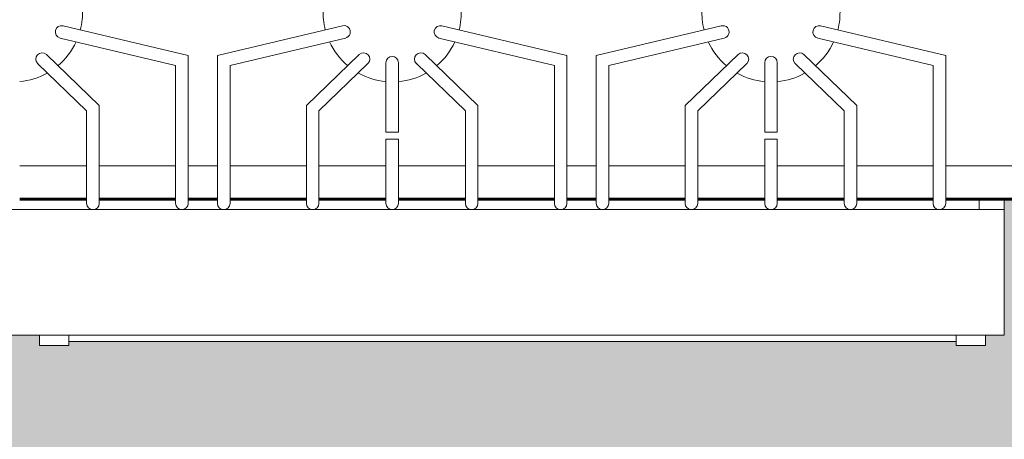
# Model space of a CAD drawing. Header units: inches. Extents: x 1918 to 3155, y 8363 to 8905.
# Tile 63 of 80: x 2584 to 2614, y 8837 to 8850. Entities that reach past the tile are written whole.
import ezdxf

# ---------------------------------------------------------------- set-up
doc = ezdxf.new("R2010")
doc.units = ezdxf.units.IN
doc.header["$MEASUREMENT"] = 0
for name, color, linetype, lineweight in [('A-ANNO-DIMS', 211, 'Continuous', 9), ('A-ANNO-DIMS-48', 211, 'Continuous', 9), ('A-FLOR', 192, 'Continuous', 18), ('A-GENM', 5, 'Continuous', 9), ('G-IMPT', 8, 'Continuous', 9), ('Q-CASE', 31, 'Continuous', 9), ('Q-CASE-1', 31, 'Continuous', 60)]:
    doc.layers.add(name, color=color, linetype=linetype, lineweight=lineweight)
doc.styles.add('Century Gothic', font='ufonts.com_century-gothic.ttf', dxfattribs={"height": 4.5})
doc.dimstyles.new('OD__1__Tol__', dxfattribs={"dimscale": 12, "dimtxt": 4.698757, "dimasz": 0.5, "dimexe": 0.375, "dimexo": 0.25, "dimgap": 0.0625, "dimtad": 1, "dimdec": 0, "dimzin": 3, "dimdsep": 46, "dimlunit": 4, "dimtxsty": 'Century Gothic', "dimblk1": 'OBLIQUE', "dimblk2": 'OBLIQUE', "dimsah": 1, "dimcen": 0.09, "dimdle": 0.375, "dimazin": 0, "dimtfac": 1, "dimtdec": 4, "dimtix": 1, "dimtmove": 0, "dimatfit": 3, "dimfxl": 1, "dimtvp": 1, "dimtfill": 1, "dimfrac": 2, "dimtolj": 1, "dimtzin": 0, "dimarcsym": 2})

# ---------------------------------------------------------------- blocks, each defined once
blk = doc.blocks.new('OD_CW_Base Cabinet - OD_CW_Base Cabinet-1347003-FLOOR PLAN - 1ST FLOOR')
at = {"layer": 'Q-CASE'}
for p, q in [((36.481, 0), (59.29, 0)), ((59.665, 0), (61.946, 0)), ((62.321, 0), (64.321, 0)), ((64.696, 0), (66.696, 0)), ((67.071, 0), (69.352, 0)), ((69.727, 0), (70.602, 0)), ((70.977, 0), (73.258, 0)), ((73.633, 0), (75.633, 0)), ((76.01, 0), (78.008, 0)), ((78.383, 0), (80.665, 0)), ((81.04, 0), (81.915, 0)), ((82.29, 0), (84.571, 0)), ((84.946, 0), (86.946, 0)), ((59.29, -1), (36.481, -1)), ((36.481, -1), (59.29, -1)), ((61.946, -1), (59.665, -1)), ((59.665, -1), (61.946, -1)), ((64.321, -1), (62.321, -1)), ((62.321, -1), (64.321, -1)), ((66.696, -1), (64.696, -1)), ((64.696, -1), (66.696, -1)), ((69.352, -1), (67.071, -1)), ((67.071, -1), (69.352, -1)), ((70.602, -1), (69.727, -1)), ((69.727, -1), (70.602, -1)), ((73.258, -1), (70.977, -1)), ((70.977, -1), (73.258, -1)), ((75.633, -1), (73.633, -1)), ((73.633, -1), (75.633, -1)), ((78.008, -1), (76.01, -1)), ((76.01, -1), (78.008, -1)), ((80.665, -1), (78.383, -1)), ((78.383, -1), (80.665, -1)), ((81.915, -1), (81.04, -1)), ((81.04, -1), (81.915, -1)), ((84.571, -1), (82.29, -1)), ((82.29, -1), (84.571, -1)), ((86.946, -1), (84.946, -1)), ((84.946, -1), (86.946, -1))]:
    blk.add_line(p, q, dxfattribs=at)
at = {"layer": 'Q-CASE-1'}
for p, q in [((36.481, 0), (59.29, 0)), ((59.665, 0), (61.946, 0)), ((62.321, 0), (64.321, 0)), ((64.696, 0), (66.696, 0)), ((67.071, 0), (69.352, 0)), ((69.727, 0), (70.602, 0)), ((70.977, 0), (73.258, 0)), ((73.633, 0), (75.633, 0)), ((76.01, 0), (78.008, 0)), ((78.383, 0), (80.665, 0)), ((81.04, 0), (81.915, 0)), ((82.29, 0), (84.571, 0)), ((84.946, 0), (86.946, 0))]:
    blk.add_line(p, q, dxfattribs=at)
blk = doc.blocks.new('8_Burner_Viking_Range_12923 - Viking 8 Burner Range Stove_dwg-1113080-FLOOR PLAN - 1ST FLOOR')
at = {"layer": 'G-IMPT'}
for p, q in [((1197.367, 4.163), (1201.104, 3.275)), ((1201.979, 3.275), (1205.715, 4.163)), ((1208.68, 4.163), (1212.416, 3.275)), ((1213.291, 3.275), (1217.027, 4.163)), ((1219.992, 4.163), (1223.729, 3.275)), ((1200.729, 2.979), (1197.281, 3.798)), ((1205.802, 3.798), (1202.354, 2.979)), ((1212.041, 2.979), (1208.593, 3.798)), ((1217.114, 3.798), (1213.666, 2.979)), ((1223.354, 2.979), (1219.906, 3.798)), ((1196.869, 3.304), (1198.447, 1.785)), ((1201.104, 3.275), (1201.104, -1.137)), ((1201.979, -1.137), (1201.979, 3.275)), ((1204.635, 1.785), (1206.214, 3.304)), ((1208.181, 3.304), (1209.76, 1.785)), ((1212.416, 3.275), (1212.416, -1.137)), ((1213.291, -1.137), (1213.291, 3.275)), ((1215.947, 1.785), (1217.526, 3.304)), ((1219.494, 3.304), (1221.072, 1.785)), ((1223.729, 3.275), (1223.729, -1.137)), ((1198.072, 1.626), (1196.609, 3.034)), ((1200.729, -1.137), (1200.729, 2.979)), ((1202.354, 2.979), (1202.354, -1.137)), ((1206.474, 3.034), (1205.01, 1.626)), ((1207.01, 0.987), (1207.01, 3.062)), ((1207.385, 3.062), (1207.385, 0.987)), ((1209.385, 1.626), (1207.921, 3.034)), ((1212.041, -1.137), (1212.041, 2.979)), ((1213.666, 2.979), (1213.666, -1.137)), ((1217.786, 3.034), (1216.322, 1.626)), ((1218.322, 0.987), (1218.322, 3.062)), ((1218.697, 3.062), (1218.697, 0.987)), ((1220.697, 1.626), (1219.234, 3.034)), ((1223.354, -1.137), (1223.354, 2.979)), ((1198.447, 1.785), (1198.447, -1.137)), ((1204.635, -1.137), (1204.635, 1.785)), ((1209.76, 1.785), (1209.76, -1.137)), ((1215.947, -1.137), (1215.947, 1.785)), ((1221.072, 1.785), (1221.072, -1.137)), ((1198.072, -1.137), (1198.072, 1.626)), ((1205.01, 1.626), (1205.01, -1.137)), ((1209.385, -1.137), (1209.385, 1.626)), ((1216.322, 1.626), (1216.322, -1.137)), ((1220.697, -1.137), (1220.697, 1.626)), ((1207.01, 0.987), (1207.385, 0.987)), ((1218.322, 0.987), (1218.697, 0.987)), ((1207.01, -1.137), (1207.01, 0.784)), ((1207.385, 0.784), (1207.01, 0.784)), ((1207.385, 0.784), (1207.385, -1.137)), ((1218.322, -1.137), (1218.322, 0.784)), ((1218.697, 0.784), (1218.322, 0.784)), ((1218.697, 0.784), (1218.697, -1.137)), ((1224.729, -1.324), (1224.729, -1.012)), ((1225.479, -1.324), (1225.479, -1.012)), ((1177.604, -1.324), (1225.479, -1.324)), ((1224.729, -1.324), (1225.479, -1.324)), ((1225.479, -1.324), (1225.479, -5.074)), ((1225.479, -5.074), (1177.604, -5.074)), ((1196.666, -5.093), (1196.666, -5.387)), ((1197.541, -5.387), (1197.541, -5.093)), ((1197.541, -5.262), (1224.041, -5.262)), ((1224.041, -5.387), (1224.041, -5.093)), ((1224.916, -5.093), (1224.916, -5.387)), ((1196.666, -5.387), (1197.541, -5.387)), ((1224.041, -5.387), (1224.916, -5.387))]:
    blk.add_line(p, q, dxfattribs=at)
for centre, radius, start, end in [((1195.885, 4.551), 2.063, 345.6182, 3.1214), ((1207.197, 4.551), 2.062, 176.8781, 194.3815), ((1207.197, 4.551), 2.063, 345.6251, 3.1291), ((1218.51, 4.551), 2.062, 176.8713, 194.3753), ((1218.51, 4.551), 2.062, 345.6182, 3.1214), ((1197.324, 3.981), 0.187, 76.6308, 256.6308), ((1205.758, 3.981), 0.188, 283.3692, 103.3692), ((1208.637, 3.981), 0.187, 76.6308, 256.6308), ((1217.071, 3.981), 0.187, 283.3692, 103.3692), ((1219.949, 3.981), 0.188, 76.6308, 256.6308), ((1195.885, 4.551), 2.062, 310.0806, 335.0837), ((1207.197, 4.551), 2.062, 204.916, 229.9188), ((1207.197, 4.551), 2.063, 310.0933, 335.0888), ((1218.51, 4.551), 2.063, 204.9114, 229.9075), ((1218.51, 4.551), 2.063, 310.0806, 335.0837), ((1196.739, 3.169), 0.187, 46.1103, 226.1103), ((1206.344, 3.169), 0.187, 313.8897, 133.8897), ((1207.197, 3.062), 0.188, 0, 180), ((1208.051, 3.169), 0.188, 46.1103, 226.1103), ((1217.656, 3.169), 0.188, 313.8897, 133.8897), ((1218.51, 3.062), 0.188, 0, 180), ((1219.364, 3.169), 0.188, 46.1103, 226.1103), ((1195.885, 4.551), 2.063, 275.3162, 299.1905), ((1207.197, 4.551), 2.062, 240.8091, 264.6492), ((1207.197, 4.551), 2.063, 275.3171, 299.1983), ((1218.51, 4.551), 2.063, 240.8021, 264.6829), ((1218.51, 4.551), 2.063, 275.3162, 299.1905), ((1198.26, -1.137), 0.188, 180, 0), ((1200.916, -1.137), 0.188, 180, 0), ((1202.166, -1.137), 0.188, 180, 0), ((1204.822, -1.137), 0.188, 180, 0), ((1207.197, -1.137), 0.188, 180, 0), ((1209.572, -1.137), 0.188, 180, 0), ((1212.229, -1.137), 0.188, 180, 0), ((1213.479, -1.137), 0.188, 180, 0), ((1216.135, -1.137), 0.188, 180, 0), ((1218.51, -1.137), 0.188, 180, 0), ((1220.885, -1.137), 0.188, 180, 0), ((1223.541, -1.137), 0.188, 180, 0)]:
    blk.add_arc(centre, radius, start, end, dxfattribs=at)
blk = doc.blocks.new('8_Burner_Viking_Range_12923 - 8_Burner_Viking_Range_12923-1163013-FLOOR PLAN - 1ST FLOOR')
blk.add_blockref('8_Burner_Viking_Range_12923 - Viking 8 Burner Range Stove_dwg-1113080-FLOOR PLAN - 1ST FLOOR', (-1201.541, -10.019))
blk = doc.blocks.new('DIMBLOCK47-FLOOR PLAN - 1ST FLOOR')
at = {"layer": 'A-ANNO-DIMS-48'}
for p, q in [((2543.752, 8886.069), (2543.752, 8696.569)), ((2544.995, 8881.569), (2539.252, 8881.569)), ((2543.752, 8881.569), (2544.995, 8881.569)), ((2636.774, 8696.569), (2539.252, 8696.569)), ((2543.752, 8696.569), (2636.774, 8696.569))]:
    blk.add_line(p, q, dxfattribs=at)
at = {"layer": 'A-ANNO-DIMS-48', "lineweight": 50}
for p, q in [((2543.752, 8881.569), (2540.752, 8884.569)), ((2543.752, 8881.569), (2546.752, 8878.569)), ((2543.752, 8696.569), (2540.752, 8699.569)), ((2543.752, 8696.569), (2546.752, 8693.569))]:
    blk.add_line(p, q, dxfattribs=at)
at = {"layer": 'A-ANNO-DIMS-48', "color": 0, "insert": (2537.235, 8779.448), "char_height": 4.5, "width": 23.09104, "attachment_point": 1, "rotation": 90, "line_spacing_factor": 0.984502, "style": 'Century Gothic', "bg_fill": 3, "box_fill_scale": 1.25, "bg_fill_color": 256, "bg_fill_true_color": 13158600, "bg_fill_transparency": 0}
blk.add_mtext('15\' - 5"', dxfattribs=at)
blk = doc.blocks.new('_Oblique')
at = {"color": 0, "linetype": 'ByBlock', "lineweight": -2}
blk.add_line((-0.5, -0.5), (0.5, 0.5), dxfattribs=at)

msp = doc.modelspace()

# ---------------------------------------------------------------- hatches: boundary and pattern name
at = {"layer": 'A-FLOR'}
h = msp.add_hatch(color=256, dxfattribs=at)
h.paths.add_polyline_path([(2486.337, 8696.569), (2487.698, 8696.569), (2487.698, 8868.569), (2486.337, 8868.569), (2486.337, 8698.819)], flags=0)
h.paths.add_polyline_path([(2710.774, 8698.569), (2710.774, 8699.604), (2711.212, 8699.604), (2711.212, 8700.854), (2711.837, 8700.854), (2711.837, 8724.052), (2711.212, 8724.052), (2711.212, 8725.302), (2710.774, 8725.302), (2710.774, 8729.133), (2711.212, 8729.133), (2711.212, 8730.383), (2711.837, 8730.383), (2711.837, 8753.581), (2711.212, 8753.581), (2711.212, 8754.831), (2710.774, 8754.831), (2710.774, 8757.604), (2711.212, 8757.604), (2711.212, 8758.854), (2711.837, 8758.854), (2711.837, 8790.052), (2711.212, 8790.052), (2711.212, 8791.302), (2710.774, 8791.302), (2710.774, 8795.162), (2711.212, 8795.162), (2711.212, 8796.412), (2711.837, 8796.412), (2711.837, 8827.61), (2711.212, 8827.61), (2711.212, 8828.86), (2710.774, 8828.86), (2710.774, 8832.72), (2711.212, 8832.72), (2711.212, 8833.97), (2711.837, 8833.97), (2711.837, 8865.168), (2711.212, 8865.168), (2711.212, 8866.418), (2710.774, 8866.418), (2710.774, 8868.069), (2711.837, 8868.069), (2711.837, 8868.507), (2710.623, 8868.507), (2710.623, 8868.569), (2675.425, 8868.569), (2675.425, 8868.507), (2674.175, 8868.507), (2674.175, 8868.069), (2670.344, 8868.069), (2670.337, 8838.569), (2634.594, 8838.569), (2634.594, 8844.569), (2613.535, 8844.569), (2613.535, 8840.507), (2612.972, 8840.507), (2612.972, 8840.194), (2612.097, 8840.194), (2612.097, 8840.319), (2585.597, 8840.312), (2585.597, 8840.194), (2584.722, 8840.194), (2584.722, 8840.507), (2583.472, 8840.507), (2583.472, 8840.194), (2582.597, 8840.194), (2582.597, 8840.319), (2567.097, 8840.312), (2567.097, 8840.194), (2566.222, 8840.194), (2566.222, 8840.507), (2565.66, 8840.507), (2565.66, 8844.569), (2511.698, 8844.569), (2511.698, 8702.569), (2640.337, 8702.569), (2640.337, 8700.007), (2644.899, 8700.007), (2644.899, 8698.569), (2710.186, 8698.569)], flags=0)
h.paths.add_polyline_path([(2572.597, 8736.436), (2571.597, 8736.436), (2571.597, 8737.434), (2557.097, 8737.434), (2557.097, 8736.436), (2556.097, 8736.436), (2556.097, 8757.569), (2572.597, 8757.569), (2572.597, 8737.877)], flags=0)
h.paths.add_polyline_path([(2620.597, 8736.436), (2619.597, 8736.436), (2619.597, 8737.434), (2605.097, 8737.434), (2605.097, 8736.436), (2604.097, 8736.436), (2604.097, 8757.569), (2620.597, 8757.569), (2620.597, 8737.877)], flags=0)
h.paths.add_polyline_path([(2667.597, 8736.436), (2667.597, 8737.434), (2653.097, 8737.434), (2653.097, 8736.436), (2652.097, 8736.436), (2652.097, 8757.569), (2668.597, 8757.569), (2668.597, 8736.436), (2668.097, 8736.436)], flags=0)
h.paths.add_polyline_path([(2596.597, 8736.436), (2595.597, 8736.436), (2595.597, 8737.434), (2581.097, 8737.434), (2581.097, 8736.436), (2580.097, 8736.436), (2580.097, 8757.569), (2596.597, 8757.569), (2596.597, 8737.877)], flags=0)
h.paths.add_polyline_path([(2644.597, 8736.436), (2643.597, 8736.436), (2643.597, 8737.434), (2629.097, 8737.434), (2629.097, 8736.436), (2628.097, 8736.436), (2628.097, 8757.569), (2644.597, 8757.569), (2644.597, 8737.877)], flags=0)
h.paths.add_polyline_path([(2668.597, 8761.569), (2556.698, 8761.569), (2556.698, 8785.569), (2669.698, 8785.569), (2669.698, 8761.569)], flags=0)
h.paths.add_polyline_path([(2571.597, 8790.569), (2556.097, 8790.569), (2556.097, 8811.702), (2557.097, 8811.702), (2557.097, 8810.705), (2571.597, 8810.705), (2571.597, 8811.702), (2572.597, 8811.702), (2572.597, 8790.569)], flags=0)
h.paths.add_polyline_path([(2620.597, 8790.569), (2604.097, 8790.569), (2604.097, 8811.702), (2605.097, 8811.702), (2605.097, 8810.705), (2619.597, 8810.705), (2619.597, 8811.702), (2620.597, 8811.702), (2620.597, 8791.554)], flags=0)
h.paths.add_polyline_path([(2652.097, 8790.569), (2652.097, 8811.702), (2653.097, 8811.702), (2653.097, 8810.705), (2667.597, 8810.705), (2667.597, 8811.702), (2668.597, 8811.702), (2668.597, 8790.569), (2652.597, 8790.569)], flags=0)
h.paths.add_polyline_path([(2644.597, 8790.569), (2628.097, 8790.569), (2628.097, 8811.702), (2629.097, 8811.702), (2629.097, 8810.705), (2643.597, 8810.705), (2643.597, 8811.702), (2644.597, 8811.702), (2644.597, 8791.554)], flags=0)
h.paths.add_polyline_path([(2596.597, 8790.569), (2580.097, 8790.569), (2580.097, 8811.702), (2581.097, 8811.702), (2581.097, 8810.705), (2595.597, 8810.705), (2595.597, 8811.702), (2596.597, 8811.702), (2596.597, 8791.554)], flags=0)

# ---------------------------------------------------------------- block references
at = {"layer": 'A-GENM'}
msp.add_blockref('8_Burner_Viking_Range_12923 - 8_Burner_Viking_Range_12923-1163013-FLOOR PLAN - 1ST FLOOR', (2589.597, 8855.601), dxfattribs=at)
at = {"layer": 'Q-CASE', "rotation": 180}
msp.add_blockref('OD_CW_Base Cabinet - OD_CW_Base Cabinet-1347003-FLOOR PLAN - 1ST FLOOR', (2671.074, 8844.569), dxfattribs=at)

# ---------------------------------------------------------------- next in the draw order: dimensions: what is measured, and where the dimension line sits
at = {"layer": 'A-ANNO-DIMS'}
dim = msp.add_linear_dim(base=(2543.752, 8696.569), p1=(2547.995, 8881.569), p2=(2639.774, 8696.569), angle=90, dimstyle='OD__1__Tol__', override={"dimpost": '<>', "dimfxl": 206.514877}, dxfattribs=at)
dim.commit()
dim.dimension.update_dxf_attribs({"geometry": 'DIMBLOCK47-FLOOR PLAN - 1ST FLOOR', "text_midpoint": (2540.696, 8789.069)})

doc.saveas('drawing.dxf')
